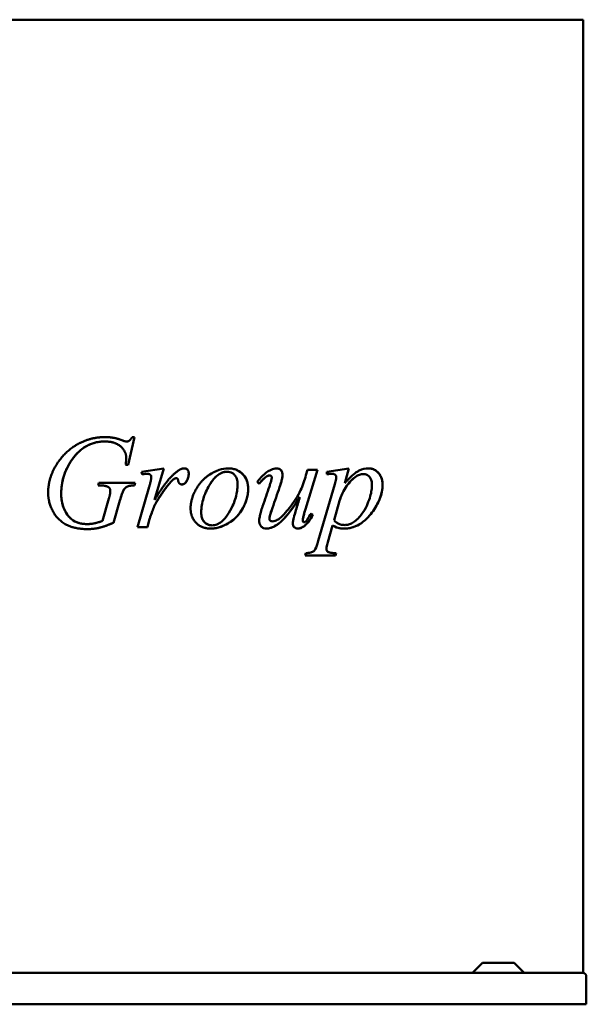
# Model space of a CAD drawing. Header units: millimetres. Extents: x 574 to 1526, y 351 to 1134.
# Tile 2 of 2: x 1076 to 1526, y 351 to 1134. Entities that reach past the tile are written whole.
import ezdxf

# ---------------------------------------------------------------- set-up
doc = ezdxf.new("R2010")
doc.units = ezdxf.units.MM
doc.header["$LTSCALE"] = 5
doc.layers.add('Widoczne (ISO)', color=7, linetype='Continuous', lineweight=50)

msp = doc.modelspace()

# ---------------------------------------------------------------- linework, layer by layer
at = {"layer": 'Widoczne (ISO)'}
for p, q in [((925.9, 1134.25), (1227.08, 1134.25)), ((1285.06, 1134.25), (1227.08, 1134.25)), ((1285.06, 1134.25), (1500.06, 1134.25)), ((1524.07, 1134.25), (1500.06, 1134.25)), ((1524.07, 1134.25), (1524.07, 375.75)), ((1167.22, 802.1), (1162.02, 780.02)), ((1167.22, 802.1), (1162.02, 780.02)), ((1165.34, 802.1), (1167.22, 802.1)), ((1143.61, 798.61), (1143.61, 798.61)), ((1160.82, 798.61), (1160.82, 798.61)), ((1162.02, 780.02), (1160.13, 780.02)), ((1172.71, 774.36), (1190.39, 777.22)), ((1190.39, 777.22), (1183.18, 752.11)), ((1190.39, 777.22), (1183.18, 752.11)), ((1312.6, 776.02), (1303.16, 744.79)), ((1312.6, 776.02), (1303.16, 744.79)), ((1303.56, 771.73), (1304.76, 776.02)), ((1304.76, 776.02), (1312.6, 776.02)), ((1320.14, 774.59), (1337.76, 777.22)), ((1337.76, 777.22), (1334.33, 765.32)), ((1337.76, 777.22), (1334.33, 765.32)), ((1173.4, 772.47), (1172.71, 774.36)), ((1177.18, 772.93), (1177.18, 772.93)), ((1200.45, 769.33), (1200.45, 769.33)), ((1240.66, 774.53), (1240.66, 774.53)), ((1274.74, 771.56), (1274.74, 771.56)), ((1320.14, 772.59), (1320.14, 774.59)), ((1324.32, 772.93), (1324.32, 772.93)), ((1349.59, 772.7), (1349.59, 772.7)), ((1138.17, 763.66), (1138.74, 765.67)), ((1139.6, 763.66), (1138.17, 763.66)), ((1138.74, 765.67), (1167.8, 765.67)), ((1167.8, 765.67), (1167.28, 763.66)), ((1167.8, 765.67), (1167.28, 763.66)), ((1167.28, 763.66), (1167.28, 763.66)), ((1169.68, 730.49), (1178.89, 762.58)), ((1194.73, 764.87), (1194.73, 764.87)), ((1208.52, 766.81), (1208.52, 766.81)), ((1313.34, 719.46), (1326.38, 764.69)), ((1334.33, 765.32), (1334.33, 765.32)), ((1141.78, 735.36), (1146.86, 753.37)), ((1298.7, 754.34), (1298.7, 754.34)), ((1155.56, 751.6), (1150.41, 733.93)), ((1155.56, 751.6), (1150.41, 733.93)), ((1183.18, 752.11), (1183.18, 752.11)), ((1330.32, 751.37), (1325.92, 735.93)), ((1330.32, 751.37), (1325.92, 735.93)), ((1179.23, 737.01), (1177.58, 730.49)), ((1179.23, 737.01), (1177.58, 730.49)), ((1307.56, 741.36), (1309.11, 740.16)), ((1307.56, 741.36), (1309.11, 740.16)), ((1309.11, 740.16), (1309.11, 740.16)), ((1129.71, 732.9), (1129.71, 732.9)), ((1150.41, 733.93), (1150.41, 733.93)), ((1177.58, 730.49), (1169.68, 730.49)), ((1228.99, 731.87), (1228.99, 731.87)), ((1276.97, 735.07), (1276.97, 735.07)), ((1302.02, 734.33), (1302.02, 734.33)), ((1324.72, 731.81), (1320.89, 718.48)), ((1324.72, 731.81), (1320.89, 718.48)), ((1324.72, 731.81), (1324.72, 731.81)), ((1325.92, 735.93), (1325.92, 735.93)), ((1334.61, 732.15), (1334.61, 732.15)), ((1302.82, 707.9), (1303.33, 709.79)), ((1327.12, 707.9), (1302.82, 707.9)), ((1327.64, 709.79), (1327.12, 707.9)), ((1327.64, 709.79), (1327.12, 707.9)), ((1327.64, 709.79), (1327.64, 709.79)), ((1443.97, 383.75), (1435.97, 375.75)), ((1443.97, 383.75), (1469.01, 383.75)), ((1469.01, 383.75), (1477.01, 375.75)), ((1227.08, 375.75), (925.9, 375.75)), ((1227.08, 375.75), (1235.16, 375.75)), ((1235.16, 375.75), (1523.69, 375.75)), ((1523.69, 375.75), (1524.07, 375.75)), ((1526.49, 372.95), (1526.49, 350.75)), ((1526.49, 350.75), (626.49, 350.75))]:
    msp.add_line(p, q, dxfattribs=at)
for centre, major_axis, ratio, start_param, end_param in [((1227.08, 793.03), (-82, 58.57), 0.000038, 4.213986, 4.236087), ((1227.08, 622.32), (-82, -243.38), 0.000024, 2.108492, 2.186725), ((1227.08, 600.91), (-81, -235.64), 0.000025, 2.232552, 2.324578), ((1227.08, 600.91), (-82, -238.55), 0.000025, 2.223088, 2.313191), ((1523.69, 372.95), (2.8, 0), 0.99992, 0, 1.570796)]:
    msp.add_ellipse(centre, major_axis=major_axis, ratio=ratio, start_param=start_param, end_param=end_param, dxfattribs=at)
for points, degree in [([(1124.22, 797.63), (1133.48, 802.1), (1143.61, 802.1)], 2), ([(1143.61, 802.1), (1151.1, 802.1), (1157.22, 799.58)], 2), ([(1157.22, 799.58), (1159.68, 798.61), (1160.82, 798.61)], 2), ([(1160.82, 798.61), (1162.08, 798.61), (1163.91, 799.81), (1165.34, 802.1)], 2), ([(1098.48, 757.6), (1098.48, 766.7), (1106.09, 783.05), (1117.53, 794.37), (1124.22, 797.63)], 2), ([(1143.61, 798.61), (1127.36, 798.61), (1117.07, 783.57)], 2), ([(1160.59, 785.74), (1160.59, 790.83), (1151.55, 798.61), (1143.61, 798.61)], 2), ([(1117.07, 783.57), (1108.89, 771.67), (1108.89, 756.92)], 2), ([(1160.13, 780.02), (1160.59, 783.91), (1160.59, 785.74)], 2), ([(1199.71, 773.73), (1203.94, 777.22), (1206.57, 777.22)], 2), ([(1206.57, 777.22), (1208.29, 777.22), (1210.29, 775.22), (1210.29, 773.27)], 2), ([(1177.18, 772.93), (1176.15, 772.93), (1173.4, 772.47)], 2), ([(1179.81, 772.13), (1178.78, 772.93), (1177.18, 772.93)], 2), ([(1178.89, 762.58), (1180.55, 768.18), (1180.55, 770.53)], 2), ([(1180.55, 770.53), (1180.55, 771.5), (1179.81, 772.13)], 2), ([(1183.18, 752.11), (1192.33, 767.55), (1199.71, 773.73)], 2), ([(1198.79, 768.93), (1197.42, 768.18), (1194.73, 764.87)], 2), ([(1200.45, 769.33), (1199.54, 769.33), (1198.79, 768.93)], 2), ([(1201.42, 768.93), (1201.02, 769.33), (1200.45, 769.33)], 2), ([(1201.88, 767.61), (1201.77, 768.58), (1201.42, 768.93)], 2), ([(1210.29, 773.27), (1210.29, 769.9), (1208.52, 766.81)], 2), ([(1284.36, 768.36), (1283.88, 766.36), (1283.15, 764.06), (1282.52, 762.18)], 3), ([(1284.92, 772.07), (1284.92, 771.13), (1284.71, 769.85), (1284.36, 768.36)], 3), ([(1146.64, 762.18), (1144.46, 763.66), (1139.6, 763.66)], 2), ([(1147.95, 759.32), (1147.95, 761.21), (1146.64, 762.18)], 2), ([(1167.28, 763.66), (1163.28, 763.61), (1159.68, 761.83), (1158.36, 759.72)], 2), ([(1194.73, 764.87), (1190.44, 759.83), (1185.41, 751.77)], 2), ([(1204.97, 764.46), (1203.77, 764.46), (1202.11, 766.01), (1201.88, 767.61)], 2), ([(1208.52, 766.81), (1207.31, 764.46), (1204.97, 764.46)], 2), ([(1129.82, 728.89), (1118.78, 728.89), (1105.06, 737.19), (1098.48, 750.85), (1098.48, 757.6)], 2), ([(1108.89, 756.92), (1108.89, 747.14), (1119.07, 732.9), (1129.71, 732.9)], 2), ([(1146.86, 753.37), (1147.95, 757.09), (1147.95, 759.32)], 2), ([(1158.36, 759.72), (1157.5, 758.35), (1155.56, 751.6)], 2), ([(1298.7, 754.34), (1293.52, 746.17), (1288.6, 739.45), (1284.36, 735.45)], 3), ([(1298.7, 754.34), (1294.41, 747.57), (1289.53, 740.58), (1285.06, 736.14)], 3), ([(1185.41, 751.77), (1183.24, 748.34), (1181.69, 744.05)], 2), ([(1181.69, 744.05), (1179.52, 738.21), (1179.23, 737.01)], 2), ([(1129.71, 732.9), (1132.34, 732.9), (1137.03, 733.81), (1141.78, 735.36)], 2), ([(1150.41, 733.93), (1143.32, 730.89), (1134.63, 728.89), (1129.82, 728.89)], 2), ([(1227.08, 732.05), (1227.71, 731.92), (1228.35, 731.87), (1228.99, 731.87)], 3), ([(1228.99, 731.87), (1228.35, 731.87), (1227.71, 731.92), (1227.08, 732.05)], 3), ([(1227.08, 729.3), (1227.32, 729.3), (1227.55, 729.29), (1227.79, 729.29)], 3)]:
    msp.add_open_spline(points, degree=degree, dxfattribs=at)
for points, degree, knots in [([(1143.61, 802.1), (1146, 802.1), (1148.4, 801.9), (1152.97, 801.06), (1155.13, 800.44), (1157.22, 799.58)], 3, [-1.395671, -1.395671, -1.395671, -1.395671, -0.676441, -0.676441, 0, 0, 0, 0]), ([(1157.22, 799.58), (1157.93, 799.3), (1158.75, 799), (1159.94, 798.7), (1160.42, 798.61), (1160.82, 798.61)], 3, [-0.3196854, -0.3196854, -0.3196854, -0.3196854, -0.1203497, -0.1203497, 0, 0, 0, 0]), ([(1143.61, 798.61), (1140.65, 798.61), (1137.74, 798.23), (1132.14, 796.6), (1129.56, 795.39), (1123.11, 791.14), (1119.8, 787.56), (1117.07, 783.57)], 3, [-3.200852, -3.200852, -3.200852, -3.200852, -2.315474, -2.315474, -1.45177, -1.45177, 0, 0, 0, 0]), ([(1117.07, 783.57), (1114.39, 779.67), (1112.32, 775.48), (1109.53, 766.39), (1108.89, 761.69), (1108.89, 756.92)], 3, [-2.851328, -2.851328, -2.851328, -2.851328, -1.433199, -1.433199, 0, 0, 0, 0]), ([(1206.57, 777.22), (1206.91, 777.22), (1207.25, 777.19), (1207.88, 777.06), (1208.17, 776.96), (1208.87, 776.61), (1209.16, 776.35), (1209.63, 775.86), (1209.84, 775.5), (1210.21, 774.53), (1210.29, 773.89), (1210.29, 773.27)], 3, [-0.4969756, -0.4969756, -0.4969756, -0.4969756, -0.4412459, -0.4412459, -0.3905684, -0.3905684, -0.311288, -0.311288, -0.185308, -0.185308, 0, 0, 0, 0]), ([(1241.91, 777.22), (1239.37, 777.22), (1236.87, 776.75), (1231.36, 774.89), (1228.75, 773.4), (1227.08, 772.33)], 3, [-1.0193479, -1.0193479, -1.0193479, -1.0193479, -0.5879864, -0.5879864, -0.0450258, -0.0450258, -0.0450258, -0.0450258]), ([(1241.91, 777.22), (1243.11, 777.22), (1244.31, 777.12), (1246.58, 776.67), (1247.64, 776.34), (1250.82, 774.93), (1252.39, 773.59), (1254.78, 771.01), (1255.77, 769.43), (1257.26, 765.56), (1257.58, 763.34), (1257.58, 761.09)], 3, [-2.248941, -2.248941, -2.248941, -2.248941, -1.996928, -1.996928, -1.75866, -1.75866, -1.257922, -1.257922, -0.67579, -0.67579, 0, 0, 0, 0]), ([(1241.91, 777.22), (1244.18, 777.22), (1246.38, 776.85), (1250.24, 775.22), (1251.81, 774.13), (1254.06, 771.83), (1255.34, 770.33), (1256.78, 766.88), (1257.11, 765.67), (1257.5, 763.32), (1257.58, 762.21), (1257.58, 761.09)], 3, [0, 0, 0, 0, 0.691171, 0.691171, 1.294062, 1.294062, 1.683933, 1.683933, 1.882079, 1.882079, 2.056163, 2.056163, 2.056163, 2.056163]), ([(1273.6, 774.99), (1274.31, 775.43), (1275.04, 775.83), (1277.25, 776.82), (1278.75, 777.22), (1280.23, 777.22)], 3, [0, 0, 0, 0, 0.2931649, 0.2931649, 0.8763553, 0.8763553, 0.8763553, 0.8763553]), ([(1280.23, 777.22), (1280.82, 777.22), (1281.41, 777.13), (1282.49, 776.71), (1282.96, 776.4), (1283.69, 775.69), (1284.06, 775.26), (1284.36, 774.66)], 3, [-0.8881363, -0.8881363, -0.8881363, -0.8881363, -0.5413041, -0.5413041, -0.2195665, -0.2195665, 0, 0, 0, 0]), ([(1280.23, 777.22), (1280.88, 777.22), (1281.53, 777.11), (1282.88, 776.51), (1283.37, 776.03), (1284.04, 775.25), (1284.34, 774.77), (1284.68, 773.87), (1284.78, 773.51), (1284.89, 772.79), (1284.92, 772.43), (1284.92, 772.07)], 3, [0, 0, 0, 0, 0.257836, 0.257836, 0.575829, 0.575829, 0.930454, 0.930454, 1.142383, 1.142383, 1.34167, 1.34167, 1.34167, 1.34167]), ([(1334.33, 765.32), (1336.04, 767.35), (1337.88, 769.35), (1340.58, 771.82), (1341.42, 772.54), (1342.69, 773.5), (1343.11, 773.8), (1344.36, 774.63), (1345.16, 775.08), (1348.37, 776.63), (1350.83, 777.22), (1353.37, 777.22)], 3, [0, 0, 0, 0, 0.94867, 0.94867, 1.360648, 1.360648, 1.559867, 1.559867, 1.945686, 1.945686, 3.084448, 3.084448, 3.084448, 3.084448]), ([(1353.37, 777.22), (1354.78, 777.22), (1356.18, 776.96), (1359.28, 775.56), (1360.47, 774.4), (1362.09, 772.6), (1362.83, 771.46), (1363.77, 769.17), (1364.05, 768.16), (1364.39, 766.13), (1364.46, 765.13), (1364.46, 764.12)], 3, [0, 0, 0, 0, 0.599761, 0.599761, 1.37845, 1.37845, 2.279376, 2.279376, 2.908582, 2.908582, 3.488665, 3.488665, 3.488665, 3.488665]), ([(1353.37, 777.22), (1354.41, 777.22), (1355.45, 777.08), (1357.43, 776.45), (1358.35, 776), (1360.29, 774.61), (1361.33, 773.58), (1362.88, 771.32), (1363.45, 770.14), (1364.28, 767.31), (1364.46, 765.74), (1364.46, 764.12)], 3, [-2.286137, -2.286137, -2.286137, -2.286137, -1.843467, -1.843467, -1.425364, -1.425364, -0.919215, -0.919215, -0.484015, -0.484015, 0, 0, 0, 0]), ([(1177.18, 772.93), (1176.76, 772.93), (1176.21, 772.87), (1174.98, 772.72), (1174.13, 772.59), (1173.4, 772.47)], 3, [-0.3715663, -0.3715663, -0.3715663, -0.3715663, -0.223001, -0.223001, -0.0000076, -0.0000076, -0.0000076, -0.0000076]), ([(1198.79, 768.93), (1198.3, 768.66), (1197.71, 768.16), (1196.29, 766.74), (1195.44, 765.74), (1194.73, 764.87)], 3, [-0.600119, -0.600119, -0.600119, -0.600119, -0.3384937, -0.3384937, 0, 0, 0, 0]), ([(1200.45, 769.33), (1200.16, 769.33), (1199.87, 769.29), (1199.3, 769.16), (1199.04, 769.06), (1198.79, 768.93)], 3, [-0.1731401, -0.1731401, -0.1731401, -0.1731401, -0.0848701, -0.0848701, 0, 0, 0, 0]), ([(1210.29, 773.27), (1210.29, 772.15), (1210.14, 771.05), (1209.54, 768.86), (1209.09, 767.81), (1208.52, 766.81)], 3, [-0.6813985, -0.6813985, -0.6813985, -0.6813985, -0.3451717, -0.3451717, 0, 0, 0, 0]), ([(1211.78, 745.48), (1211.78, 753.08), (1220.3, 767.97), (1227.08, 772.33)], 2, [0, 0, 0, 1, 1.94914, 1.94914, 1.94914]), ([(1240.66, 774.53), (1239.38, 774.53), (1238.14, 774.3), (1235.65, 773.38), (1234.47, 772.68), (1230.96, 769.97), (1228.87, 767.31), (1227.08, 764.39)], 3, [-2.004639, -2.004639, -2.004639, -2.004639, -1.569716, -1.569716, -1.104626, -1.104626, -0.075695, -0.075695, -0.075695, -0.075695]), ([(1227.08, 764.39), (1228.57, 766.81), (1230.37, 769.23), (1233.7, 772.17), (1235.07, 773.1), (1237.89, 774.25), (1239.25, 774.53), (1240.66, 774.53)], 3, [-1.764198, -1.764198, -1.764198, -1.764198, -0.919907, -0.919907, -0.427881, -0.427881, 0, 0, 0, 0]), ([(1249.12, 764.64), (1249.12, 766.02), (1248.97, 767.45), (1248.24, 769.84), (1247.75, 770.82), (1246.55, 772.27), (1245.88, 772.91), (1244.36, 773.81), (1243.69, 774.08), (1242.22, 774.45), (1241.44, 774.53), (1240.66, 774.53)], 3, [0, 0, 0, 0, 0.416254, 0.416254, 0.752314, 0.752314, 0.987123, 0.987123, 1.153632, 1.153632, 1.331313, 1.331313, 1.331313, 1.331313]), ([(1264.67, 766.18), (1265.59, 767.48), (1266.56, 768.73), (1269.43, 771.93), (1271.42, 773.69), (1273.6, 774.99)], 3, [0, 0, 0, 0, 0.497631, 0.497631, 1.378291, 1.378291, 1.378291, 1.378291]), ([(1274.74, 771.56), (1274.31, 771.56), (1273.88, 771.49), (1273.02, 771.24), (1272.6, 771.06), (1272.17, 770.8), (1272.15, 770.79), (1271.23, 770.24), (1269.15, 768.16), (1266.28, 765.04)], 3, [-2.068195, -2.068195, -2.068195, -2.068195, -1.727673, -1.727673, -1.377269, -1.377269, -1.358005, -1.358005, -0.000006, -0.000006, -0.000006, -0.000006]), ([(1274.74, 771.56), (1274.06, 771.56), (1273.41, 771.4), (1272.61, 771.04), (1272.46, 770.97), (1272.26, 770.85), (1272.2, 770.82), (1272.1, 770.76), (1272, 770.7), (1270.88, 769.87), (1269.14, 768.13), (1266.65, 765.44), (1266.46, 765.24), (1266.28, 765.04)], 3, [0, 0, 0, 0, 0.2487548, 0.2487548, 0.3073787, 0.3073787, 0.3294515, 0.3294515, 0.3495912, 0.3495912, 0.4619199, 0.4619199, 0.4710596, 0.4710596, 0.4710596, 0.4710596]), ([(1274.45, 762.92), (1274.76, 763.81), (1275.07, 764.76), (1275.6, 766.46), (1275.88, 767.42), (1276.18, 768.61), (1276.27, 769.01), (1276.37, 769.61), (1276.4, 769.86), (1276.4, 770.07)], 3, [0, 0, 0, 0, 0.2893618, 0.2893618, 0.5485824, 0.5485824, 0.6578691, 0.6578691, 0.7299929, 0.7299929, 0.7299929, 0.7299929]), ([(1276.4, 770.07), (1276.4, 770.2), (1276.38, 770.33), (1276.29, 770.58), (1276.23, 770.7), (1276.01, 771.01), (1275.83, 771.15), (1275.59, 771.33), (1275.43, 771.41), (1275.09, 771.53), (1274.92, 771.56), (1274.74, 771.56)], 3, [0, 0, 0, 0, 0.0394838, 0.0394838, 0.0817435, 0.0817435, 0.1647049, 0.1647049, 0.3213425, 0.3213425, 0.4750028, 0.4750028, 0.4750028, 0.4750028]), ([(1284.92, 772.07), (1284.92, 771.37), (1284.81, 770.54), (1284.47, 768.78), (1284.22, 767.76), (1283.54, 765.3), (1283.02, 763.66), (1282.52, 762.18)], 3, [0, 0, 0, 0, 0.2113398, 0.2113398, 0.4671176, 0.4671176, 0.8907147, 0.8907147, 0.8907147, 0.8907147]), ([(1284.36, 774.66), (1284.49, 774.39), (1284.6, 774.1), (1284.85, 773.25), (1284.92, 772.67), (1284.92, 772.07)], 3, [-0.2780751, -0.2780751, -0.2780751, -0.2780751, -0.1786431, -0.1786431, 0, 0, 0, 0]), ([(1285.06, 739.63), (1288.05, 742.64), (1291.24, 746.88), (1293.44, 749.88), (1294.27, 751.06), (1297.38, 755.72), (1298.27, 757.49), (1300.89, 763.46), (1302.36, 767.79), (1303.56, 771.73)], 3, [0.060594, 0.060594, 0.060594, 0.060594, 1.593862, 1.593862, 2.537468, 2.537468, 5.262612, 5.262612, 9.562039, 9.562039, 9.562039, 9.562039]), ([(1324.32, 772.93), (1323.9, 772.93), (1323.45, 772.91), (1322.1, 772.82), (1321.07, 772.7), (1320.14, 772.59)], 3, [0, 0, 0, 0, 0.1785681, 0.1785681, 0.5751307, 0.5751307, 0.5751307, 0.5751307]), ([(1324.32, 772.93), (1323.74, 772.93), (1323.1, 772.89), (1321.75, 772.78), (1320.92, 772.69), (1320.14, 772.59)], 3, [-0.5745136, -0.5745136, -0.5745136, -0.5745136, -0.3315195, -0.3315195, -0.000016, -0.000016, -0.000016, -0.000016]), ([(1327.58, 770.01), (1327.58, 770.37), (1327.54, 770.71), (1327.36, 771.32), (1327.25, 771.56), (1326.98, 771.96), (1326.79, 772.18), (1326.23, 772.58), (1325.9, 772.71), (1325.17, 772.89), (1324.73, 772.93), (1324.32, 772.93)], 3, [0, 0, 0, 0, 0.1063067, 0.1063067, 0.1950575, 0.1950575, 0.2735547, 0.2735547, 0.3596278, 0.3596278, 0.467706, 0.467706, 0.467706, 0.467706]), ([(1326.38, 764.69), (1326.58, 765.41), (1326.79, 766.18), (1327.13, 767.53), (1327.33, 768.33), (1327.53, 769.4), (1327.58, 769.76), (1327.58, 770.01)], 3, [0, 0, 0, 0, 0.231193, 0.231193, 0.4320675, 0.4320675, 0.5587062, 0.5587062, 0.5587062, 0.5587062]), ([(1349.59, 772.7), (1347.69, 772.7), (1345.85, 772.16), (1342.05, 770.04), (1340.19, 768.37), (1337.32, 765.11), (1335.61, 762.98), (1332.47, 757.42), (1331.25, 754.52), (1330.32, 751.37)], 3, [0, 0, 0, 0, 0.809435, 0.809435, 1.730705, 1.730705, 2.370771, 2.370771, 2.960192, 2.960192, 2.960192, 2.960192]), ([(1349.59, 772.7), (1348.4, 772.7), (1347.23, 772.49), (1344.86, 771.65), (1343.7, 771.02), (1339.57, 768.08), (1337.17, 764.97), (1333.47, 759.64), (1331.61, 755.77), (1330.32, 751.37)], 3, [-2.825522, -2.825522, -2.825522, -2.825522, -2.539267, -2.539267, -2.238616, -2.238616, -1.428344, -1.428344, 0, 0, 0, 0]), ([(1356, 764.18), (1356, 765.26), (1355.9, 766.35), (1355.43, 768.23), (1355.12, 769), (1354.19, 770.49), (1353.62, 771.01), (1352.74, 771.77), (1352.13, 772.13), (1350.87, 772.6), (1350.24, 772.7), (1349.59, 772.7)], 3, [0, 0, 0, 0, 0.325446, 0.325446, 0.596491, 0.596491, 0.921142, 0.921142, 1.503432, 1.503432, 2.067754, 2.067754, 2.067754, 2.067754]), ([(1167.28, 763.66), (1165.77, 763.64), (1164.21, 763.53), (1162.08, 763.02), (1161.31, 762.72), (1159.64, 761.49), (1158.93, 760.64), (1158.36, 759.72)], 3, [-1.074237, -1.074237, -1.074237, -1.074237, -0.622224, -0.622224, -0.325783, -0.325783, 0, 0, 0, 0]), ([(1194.73, 764.87), (1193.17, 763.03), (1191.66, 761.04), (1188.58, 756.71), (1186.94, 754.23), (1185.41, 751.77)], 3, [-1.592421, -1.592421, -1.592421, -1.592421, -0.869218, -0.869218, 0, 0, 0, 0]), ([(1208.52, 766.81), (1208.27, 766.32), (1207.96, 765.87), (1207.24, 765.17), (1206.87, 764.92), (1205.98, 764.55), (1205.48, 764.46), (1204.97, 764.46)], 3, [-0.4529699, -0.4529699, -0.4529699, -0.4529699, -0.2894222, -0.2894222, -0.1528124, -0.1528124, -0.000008, -0.000008, -0.000008, -0.000008]), ([(1227.08, 764.39), (1225.73, 762.19), (1223.59, 758.36), (1220.89, 749.88), (1220.24, 746.04), (1220.24, 742.1)], 3, [-2.671877, -2.671877, -2.671877, -2.671877, -1.179626, -1.179626, 0, 0, 0, 0]), ([(1227.08, 764.39), (1225.73, 762.19), (1223.59, 758.36), (1220.89, 749.88), (1220.24, 746.04), (1220.24, 742.1)], 3, [0.083753, 0.083753, 0.083753, 0.083753, 0.710951, 0.710951, 1.206752, 1.206752, 1.206752, 1.206752]), ([(1257.58, 761.09), (1257.58, 758.05), (1257.11, 755.09), (1255.21, 748.95), (1253.71, 745.93), (1249.84, 739.96), (1246.95, 737.01), (1241.79, 733.51), (1239.16, 731.95), (1233.4, 729.86), (1230.63, 729.29), (1227.79, 729.29)], 3, [-6.60677, -6.60677, -6.60677, -6.60677, -5.343986, -5.343986, -3.922504, -3.922504, -1.848492, -1.848492, -0.85363, -0.85363, -0.000008, -0.000008, -0.000008, -0.000008]), ([(1257.58, 761.09), (1257.58, 759.52), (1257.46, 757.97), (1256.78, 753.75), (1255.99, 751.18), (1253.77, 746.07), (1251.91, 742.56), (1247.55, 737.87), (1246.19, 736.64), (1242, 733.5), (1238.5, 731.55), (1233.59, 730.02), (1232.37, 729.74), (1230.02, 729.38), (1228.91, 729.29), (1227.79, 729.29)], 3, [0, 0, 0, 0, 0.470709, 0.470709, 1.28408, 1.28408, 2.161396, 2.161396, 2.515433, 2.515433, 3.165386, 3.165386, 3.375765, 3.375765, 3.562438, 3.562438, 3.562438, 3.562438]), ([(1228.99, 731.87), (1230.25, 731.87), (1231.46, 732.11), (1233.99, 733.08), (1235.23, 733.86), (1238.17, 736.28), (1239.75, 738.19), (1242.53, 742.21), (1244.01, 744.8), (1246.8, 750.9), (1247.96, 754.48), (1248.77, 759.35), (1248.91, 760.48), (1249.08, 762.62), (1249.12, 763.63), (1249.12, 764.64)], 3, [0, 0, 0, 0, 0.377678, 0.377678, 0.814175, 0.814175, 1.523656, 1.523656, 2.289727, 2.289727, 3.276278, 3.276278, 3.573006, 3.573006, 3.835241, 3.835241, 3.835241, 3.835241]), ([(1364.46, 764.12), (1364.46, 761.21), (1364.01, 758.4), (1361.86, 751.11), (1359.54, 746.98), (1353.02, 737.76), (1349.73, 735.22), (1345.98, 732.48), (1343.6, 731.24), (1338.69, 729.65), (1336.23, 729.29), (1333.75, 729.29)], 3, [0, 0, 0, 0, 0.874535, 0.874535, 2.368297, 2.368297, 4.796971, 4.796971, 8.509, 8.509, 12.110107, 12.110107, 12.110107, 12.110107]), ([(1364.46, 764.12), (1364.46, 762.27), (1364.28, 760.45), (1363.57, 756.75), (1363.02, 754.91), (1360.77, 749.02), (1358.45, 745.27), (1353.79, 739.09), (1350.52, 735.32), (1342.08, 730.34), (1337.99, 729.29), (1333.75, 729.29)], 3, [-7.990835, -7.990835, -7.990835, -7.990835, -7.100665, -7.100665, -6.146166, -6.146166, -3.879606, -3.879606, -1.795042, -1.795042, -0.000016, -0.000016, -0.000016, -0.000016]), ([(1334.61, 732.15), (1335.55, 732.15), (1336.49, 732.28), (1337.91, 732.67), (1338.41, 732.84), (1339.99, 733.5), (1341.05, 734.1), (1344.86, 736.85), (1347.15, 739.67), (1350.57, 744.71), (1351.76, 747.25), (1353.37, 751.03), (1354.15, 753.26), (1355.12, 756.59), (1355.48, 758.25), (1355.9, 761.35), (1356, 762.76), (1356, 764.18)], 3, [0, 0, 0, 0, 0.399085, 0.399085, 0.616811, 0.616811, 1.098915, 1.098915, 2.401433, 2.401433, 3.937402, 3.937402, 5.837281, 5.837281, 7.601584, 7.601584, 9.045379, 9.045379, 9.045379, 9.045379]), ([(1108.89, 756.92), (1108.89, 754.41), (1109.14, 751.91), (1110.26, 747.17), (1111.08, 744.97), (1112.81, 741.73), (1114.11, 739.52), (1117.44, 736.27), (1119.22, 735.14), (1123.91, 733.29), (1126.82, 732.9), (1129.71, 732.9)], 3, [-5.054424, -5.054424, -5.054424, -5.054424, -3.61559, -3.61559, -2.259233, -2.259233, -1.51041, -1.51041, -0.865084, -0.865084, 0, 0, 0, 0]), ([(1158.36, 759.72), (1158.05, 759.22), (1157.65, 758.23), (1156.66, 755.34), (1156.04, 753.26), (1155.56, 751.6)], 3, [-0.9045761, -0.9045761, -0.9045761, -0.9045761, -0.5204086, -0.5204086, 0, 0, 0, 0]), ([(1293.84, 737.99), (1294.22, 739.55), (1294.99, 742.19), (1296.51, 747.3), (1297.7, 751.14), (1298.7, 754.34)], 3, [0, 0, 0, 0, 0.496789, 0.496789, 1.362474, 1.362474, 1.362474, 1.362474]), ([(1185.41, 751.77), (1184.67, 750.59), (1184, 749.38), (1182.76, 746.8), (1182.19, 745.43), (1181.69, 744.05)], 3, [-0.8585398, -0.8585398, -0.8585398, -0.8585398, -0.4416188, -0.4416188, 0, 0, 0, 0]), ([(1227.08, 729.3), (1220.47, 729.52), (1211.78, 738.33), (1211.78, 745.48)], 2, [0.050215, 0.050215, 0.050215, 1, 2, 2, 2]), ([(1266.33, 735.07), (1266.33, 736.23), (1266.52, 737.5), (1266.96, 739.84), (1267.27, 741.09), (1268.04, 743.84), (1268.55, 745.43), (1269.08, 746.96)], 3, [0, 0, 0, 0, 0.346873, 0.346873, 0.719814, 0.719814, 1.215734, 1.215734, 1.215734, 1.215734]), ([(1276.86, 745.71), (1276.37, 744.33), (1275.07, 740.61), (1274.57, 737.99), (1274.51, 737.57), (1274.51, 737.24)], 3, [-0.684668, -0.684668, -0.684668, -0.684668, -0.0995, -0.0995, 0, 0, 0, 0]), ([(1276.86, 745.71), (1276.48, 744.65), (1276.11, 743.54), (1275.47, 741.54), (1275.15, 740.5), (1274.8, 739.1), (1274.68, 738.6), (1274.55, 737.84), (1274.51, 737.51), (1274.51, 737.24)], 3, [0, 0, 0, 0, 0.3473534, 0.3473534, 0.6474065, 0.6474065, 0.7877631, 0.7877631, 0.8817793, 0.8817793, 0.8817793, 0.8817793]), ([(1303.16, 744.79), (1302.24, 741.74), (1301.45, 738.91), (1301.1, 736.75), (1301.04, 736.33), (1301.04, 735.98)], 3, [-0.5593481, -0.5593481, -0.5593481, -0.5593481, -0.102406, -0.102406, 0, 0, 0, 0]), ([(1303.16, 744.79), (1302.83, 743.7), (1302.49, 742.55), (1301.93, 740.51), (1301.65, 739.45), (1301.32, 738), (1301.21, 737.44), (1301.08, 736.61), (1301.04, 736.27), (1301.04, 735.98)], 3, [0, 0, 0, 0, 0.355816, 0.355816, 0.6573621, 0.6573621, 0.8099833, 0.8099833, 0.9086556, 0.9086556, 0.9086556, 0.9086556]), ([(1181.69, 744.05), (1181.17, 742.63), (1180.5, 740.82), (1179.68, 738.48), (1179.35, 737.5), (1179.23, 737.01)], 3, [-0.3930492, -0.3930492, -0.3930492, -0.3930492, -0.1502562, -0.1502562, 0, 0, 0, 0]), ([(1220.24, 742.1), (1220.24, 740.74), (1220.38, 739.34), (1221.09, 736.98), (1221.55, 736.01), (1222.82, 734.33), (1223.64, 733.58), (1225.35, 732.55), (1226.19, 732.23), (1227.08, 732.05)], 3, [-1.435921, -1.435921, -1.435921, -1.435921, -0.998646, -0.998646, -0.651367, -0.651367, -0.325389, -0.325389, -0.051014, -0.051014, -0.051014, -0.051014]), ([(1220.24, 742.1), (1220.24, 737.19), (1224.56, 732.57), (1227.08, 732.05)], 2, [0, 0, 0, 1, 1.735522, 1.735522, 1.735522]), ([(1274.51, 737.24), (1274.51, 737.09), (1274.52, 736.93), (1274.57, 736.63), (1274.61, 736.5), (1274.74, 736.15), (1274.86, 735.96), (1275.17, 735.61), (1275.4, 735.44), (1276.09, 735.13), (1276.54, 735.07), (1276.97, 735.07)], 3, [-0.499087, -0.499087, -0.499087, -0.499087, -0.4351454, -0.4351454, -0.3753234, -0.3753234, -0.2770119, -0.2770119, -0.1619729, -0.1619729, 0, 0, 0, 0]), ([(1274.51, 737.24), (1274.51, 736.97), (1274.55, 736.7), (1274.7, 736.24), (1274.8, 736.06), (1275.07, 735.72), (1275.23, 735.57), (1275.65, 735.31), (1275.9, 735.22), (1276.42, 735.09), (1276.7, 735.07), (1276.97, 735.07)], 3, [0, 0, 0, 0, 0.0819674, 0.0819674, 0.1493817, 0.1493817, 0.2230646, 0.2230646, 0.3167815, 0.3167815, 0.4163368, 0.4163368, 0.4163368, 0.4163368]), ([(1276.97, 735.07), (1277.65, 735.07), (1278.37, 735.26), (1280.19, 735.92), (1281.35, 736.59), (1282.96, 737.61), (1284.12, 738.67), (1285.06, 739.63)], 3, [0, 0, 0, 0, 0.258408, 0.258408, 0.735138, 0.735138, 1.81374, 1.81374, 1.81374, 1.81374]), ([(1293.15, 733.35), (1293.15, 734.02), (1293.23, 734.72), (1293.45, 736.24), (1293.64, 737.14), (1293.84, 737.99)], 3, [0, 0, 0, 0, 0.1989881, 0.1989881, 0.4667661, 0.4667661, 0.4667661, 0.4667661]), ([(1309.11, 740.16), (1308.02, 738.23), (1306.82, 736.37), (1304.37, 733.33), (1303.13, 732.06), (1301.79, 731.07)], 3, [-1.383729, -1.383729, -1.383729, -1.383729, -0.642367, -0.642367, 0, 0, 0, 0]), ([(1309.11, 740.16), (1308.43, 738.96), (1307.72, 737.79), (1305.44, 734.49), (1303.72, 732.5), (1301.79, 731.07)], 3, [0, 0, 0, 0, 0.460033, 0.460033, 1.382922, 1.382922, 1.382922, 1.382922]), ([(1302.02, 734.33), (1302.26, 734.33), (1302.51, 734.4), (1302.92, 734.61), (1303.09, 734.72), (1303.3, 734.89), (1303.34, 734.92), (1303.42, 734.99), (1303.45, 735.02), (1303.86, 735.4), (1304.39, 736.21), (1305.59, 738.03), (1306.75, 739.97), (1307.56, 741.36)], 3, [0, 0, 0, 0, 0.1048876, 0.1048876, 0.1846456, 0.1846456, 0.2057746, 0.2057746, 0.2233458, 0.2233458, 0.4121156, 0.4121156, 0.9679723, 0.9679723, 0.9679723, 0.9679723]), ([(1150.41, 733.93), (1143.97, 731.17), (1140.68, 730.29), (1135.97, 729.2), (1132.91, 728.89), (1129.82, 728.89)], 3, [-1.450273, -1.450273, -1.450273, -1.450273, -0.924788, -0.924788, -0.000008, -0.000008, -0.000008, -0.000008]), ([(1272.17, 729.29), (1271.39, 729.29), (1270.6, 729.42), (1268.95, 730.09), (1268.31, 730.62), (1267.44, 731.52), (1267.06, 732.06), (1266.64, 733.04), (1266.53, 733.41), (1266.37, 734.21), (1266.33, 734.64), (1266.33, 735.07)], 3, [0, 0, 0, 0, 0.280304, 0.280304, 0.615826, 0.615826, 0.978228, 0.978228, 1.180618, 1.180618, 1.403941, 1.403941, 1.403941, 1.403941]), ([(1285.06, 736.14), (1282.48, 733.57), (1280.1, 731.99), (1277.61, 730.61), (1276.52, 730.12), (1274.35, 729.48), (1273.27, 729.29), (1272.17, 729.29)], 3, [0, 0, 0, 0, 1.338923, 1.338923, 2.281482, 2.281482, 3.145758, 3.145758, 3.145758, 3.145758]), ([(1284.36, 735.45), (1282.81, 734), (1281.46, 732.99), (1279.41, 731.59), (1278.2, 730.89), (1275.44, 729.71), (1273.83, 729.29), (1272.17, 729.29)], 3, [-1.521853, -1.521853, -1.521853, -1.521853, -1.109467, -1.109467, -0.601172, -0.601172, -0.000012, -0.000012, -0.000012, -0.000012]), ([(1296.98, 729.29), (1296.45, 729.29), (1295.91, 729.38), (1294.79, 729.85), (1294.39, 730.23), (1293.84, 730.86), (1293.61, 731.23), (1293.34, 731.93), (1293.27, 732.21), (1293.17, 732.78), (1293.15, 733.06), (1293.15, 733.35)], 3, [0, 0, 0, 0, 0.226873, 0.226873, 0.495598, 0.495598, 0.763305, 0.763305, 0.924618, 0.924618, 1.080639, 1.080639, 1.080639, 1.080639]), ([(1301.79, 731.07), (1301.01, 730.51), (1300.2, 730.05), (1298.58, 729.45), (1297.79, 729.29), (1296.98, 729.29)], 3, [-0.7104154, -0.7104154, -0.7104154, -0.7104154, -0.3409866, -0.3409866, -0.000016, -0.000016, -0.000016, -0.000016]), ([(1301.79, 731.07), (1301.3, 730.71), (1300.8, 730.4), (1299.22, 729.6), (1298.12, 729.29), (1296.98, 729.29)], 3, [0, 0, 0, 0, 0.232321, 0.232321, 0.7120712, 0.7120712, 0.7120712, 0.7120712]), ([(1301.04, 735.98), (1301.04, 735.66), (1301.07, 735.34), (1301.21, 734.88), (1301.27, 734.76), (1301.41, 734.57), (1301.5, 734.49), (1301.74, 734.35), (1301.88, 734.33), (1302.02, 734.33)], 3, [-0.1958701, -0.1958701, -0.1958701, -0.1958701, -0.1427117, -0.1427117, -0.1062337, -0.1062337, -0.0595576, -0.0595576, 0, 0, 0, 0]), ([(1301.04, 735.98), (1301.04, 735.72), (1301.06, 735.43), (1301.16, 735.02), (1301.21, 734.87), (1301.33, 734.68), (1301.4, 734.58), (1301.58, 734.44), (1301.66, 734.4), (1301.83, 734.34), (1301.93, 734.33), (1302.02, 734.33)], 3, [0, 0, 0, 0, 0.0802937, 0.0802937, 0.1303651, 0.1303651, 0.155348, 0.155348, 0.1738235, 0.1738235, 0.1932046, 0.1932046, 0.1932046, 0.1932046]), ([(1333.75, 729.29), (1332.91, 729.29), (1332.06, 729.34), (1330.8, 729.49), (1330.38, 729.56), (1328.88, 729.88), (1327.23, 730.35), (1324.72, 731.81)], 3, [0, 0, 0, 0, 0.3570677, 0.3570677, 0.5372115, 0.5372115, 0.9982367, 0.9982367, 0.9982367, 0.9982367]), ([(1325.92, 735.93), (1326.67, 735.04), (1327.5, 734.33), (1329.22, 733.26), (1330.09, 732.89), (1332.17, 732.29), (1333.4, 732.15), (1334.61, 732.15)], 3, [0, 0, 0, 0, 0.41472, 0.41472, 0.798335, 0.798335, 1.314328, 1.314328, 1.314328, 1.314328]), ([(1325.92, 735.93), (1327.03, 734.62), (1328.31, 733.7), (1331.28, 732.41), (1332.96, 732.15), (1334.61, 732.15)], 3, [-1.31603, -1.31603, -1.31603, -1.31603, -0.701571, -0.701571, 0, 0, 0, 0]), ([(1303.33, 709.79), (1304.61, 709.85), (1306.06, 709.99), (1308.26, 710.55), (1309.12, 710.89), (1309.98, 711.57), (1310.39, 711.95), (1311.77, 714.41), (1312.58, 716.73), (1313.34, 719.46)], 3, [0, 0, 0, 0, 0.543215, 0.543215, 0.943156, 0.943156, 1.091674, 1.091674, 1.32331, 1.32331, 1.32331, 1.32331]), ([(1320.89, 718.48), (1320.69, 717.81), (1320.49, 717.1), (1320.15, 715.81), (1319.98, 715.09), (1319.8, 714.07), (1319.74, 713.69), (1319.74, 713.39)], 3, [0, 0, 0, 0, 0.2180296, 0.2180296, 0.4102716, 0.4102716, 0.5317551, 0.5317551, 0.5317551, 0.5317551]), ([(1320.89, 718.48), (1320.48, 717.11), (1320.03, 715.47), (1319.79, 714), (1319.74, 713.67), (1319.74, 713.39)], 3, [-0.3830488, -0.3830488, -0.3830488, -0.3830488, -0.0813088, -0.0813088, 0, 0, 0, 0]), ([(1319.74, 713.39), (1319.74, 713.04), (1319.79, 712.7), (1319.97, 712.08), (1320.1, 711.81), (1320.41, 711.35), (1320.62, 711.09), (1321.44, 710.52), (1322.01, 710.29), (1323.46, 709.91), (1324.99, 709.84), (1326.67, 709.8), (1327.16, 709.79), (1327.64, 709.79)], 3, [0, 0, 0, 0, 0.1057484, 0.1057484, 0.202993, 0.202993, 0.2950765, 0.2950765, 0.4108555, 0.4108555, 0.6294538, 0.6294538, 0.7169271, 0.7169271, 0.7169271, 0.7169271]), ([(1319.74, 713.39), (1319.74, 713.21), (1319.76, 713.02), (1319.81, 712.66), (1319.85, 712.49), (1320, 711.99), (1320.16, 711.7), (1320.48, 711.27), (1320.75, 710.95), (1322.34, 710.06), (1323.62, 709.79), (1327.64, 709.79)], 3, [-5.161775, -5.161775, -5.161775, -5.161775, -4.507742, -4.507742, -3.877408, -3.877408, -2.612022, -2.612022, -1.702031, -1.702031, 0, 0, 0, 0])]:
    msp.add_open_spline(points, degree=degree, knots=knots, dxfattribs=at)

doc.saveas('drawing.dxf')
